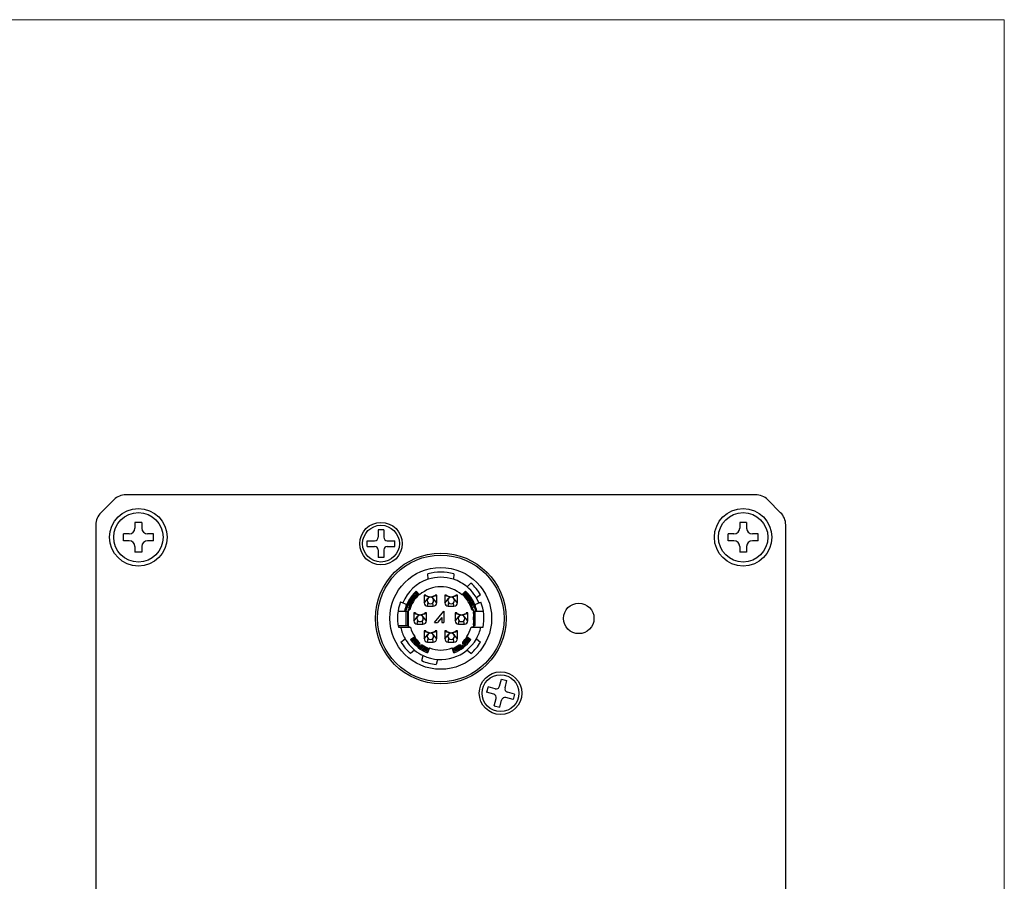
# Model space of a CAD drawing. Header units: millimetres. Extents: x 407 to 686, y 92 to 242.
# Tile 4 of 4: x 600 to 686, y 167 to 242. Entities that reach past the tile are written whole.
import ezdxf

# ---------------------------------------------------------------- set-up
doc = ezdxf.new("R2010")
doc.units = ezdxf.units.MM
doc.header["$LTSCALE"] = 16.335
doc.layers.add('00_COMPONENTS', color=7, linetype='CONTINUOUS')
doc.layers.add('ASM_DXF_FORMAT', color=7, linetype='CONTINUOUS')

msp = doc.modelspace()

# ---------------------------------------------------------------- linework, layer by layer
at = {"layer": '00_COMPONENTS', "color": 7}
for p, q in [((664.1053, 200.6682), (609.348, 200.6682)), ((608.2873, 200.2289), (607.166, 199.1076)), ((666.2873, 199.1076), (665.166, 200.2289)), ((606.7267, 198.0469), (606.7267, 143.2896)), ((610.1267, 198.2682), (610.1267, 197.7682)), ((610.7267, 198.2682), (610.1267, 198.2682)), ((610.7267, 198.2682), (610.7267, 197.7682)), ((662.7267, 198.2682), (662.7267, 197.7682)), ((663.3267, 198.2682), (662.7267, 198.2682)), ((663.3267, 198.2682), (663.3267, 197.7682)), ((666.7267, 143.2896), (666.7267, 198.0469)), ((609.1267, 196.6682), (609.1267, 197.2682)), ((609.6267, 197.2682), (609.1267, 197.2682)), ((611.7267, 197.2682), (611.2267, 197.2682)), ((611.7267, 196.6682), (611.7267, 197.2682)), ((631.2767, 197.6138), (631.2767, 196.9682)), ((631.7767, 197.6138), (631.2767, 197.6138)), ((631.7767, 197.6138), (631.7767, 196.9682)), ((661.7267, 196.6682), (661.7267, 197.2682)), ((662.2267, 197.2682), (661.7267, 197.2682)), ((664.3267, 197.2682), (663.8267, 197.2682)), ((664.3267, 196.6682), (664.3267, 197.2682)), ((609.6267, 196.6682), (609.1267, 196.6682)), ((610.1267, 196.1682), (610.1267, 195.6682)), ((610.7267, 196.1682), (610.7267, 195.6682)), ((611.7267, 196.6682), (611.2267, 196.6682)), ((630.3311, 196.1682), (630.3311, 196.6682)), ((630.3311, 196.6682), (630.9767, 196.6682)), ((630.3311, 196.1682), (630.9767, 196.1682)), ((632.0767, 196.6682), (632.7223, 196.6682)), ((632.0767, 196.1682), (632.7223, 196.1682)), ((632.7223, 196.1682), (632.7223, 196.6682)), ((662.2267, 196.6682), (661.7267, 196.6682)), ((662.7267, 196.1682), (662.7267, 195.6682)), ((663.3267, 196.1682), (663.3267, 195.6682)), ((664.3267, 196.6682), (663.8267, 196.6682)), ((610.7267, 195.6682), (610.1267, 195.6682)), ((631.2767, 195.8682), (631.2767, 195.2227)), ((631.7767, 195.8682), (631.7767, 195.2227)), ((663.3267, 195.6682), (662.7267, 195.6682)), ((631.7767, 195.2227), (631.2767, 195.2227)), ((635.6267, 193.3198), (635.603, 193.7832)), ((637.8503, 193.7832), (637.8267, 193.3198)), ((639.0187, 192.6618), (639.3517, 192.9694)), ((634.5854, 192.2963), (634.8866, 191.9619)), ((635.2767, 191.9482), (635.2767, 191.2782)), ((635.4267, 191.9482), (635.2767, 191.9482)), ((635.4267, 191.846), (635.2767, 191.8812)), ((635.4267, 191.9482), (635.4267, 191.8833)), ((635.4321, 191.8794), (635.4267, 191.8833)), ((635.5692, 191.8126), (635.4267, 191.846)), ((635.5706, 191.8243), (635.5487, 191.8432)), ((636.1046, 191.8432), (636.0827, 191.8243)), ((636.2267, 191.8459), (636.0844, 191.8126)), ((636.2267, 191.8833), (636.2212, 191.8794)), ((636.2267, 191.9482), (636.2267, 191.8833)), ((636.3767, 191.9482), (636.2267, 191.9482)), ((636.3767, 191.8812), (636.2267, 191.8459)), ((636.3767, 191.2782), (636.3767, 191.9482)), ((637.0767, 191.9482), (637.0767, 191.2782)), ((637.2267, 191.9482), (637.0767, 191.9482)), ((637.2267, 191.846), (637.0767, 191.8812)), ((637.2267, 191.9482), (637.2267, 191.8833)), ((637.2321, 191.8794), (637.2267, 191.8833)), ((637.3692, 191.8126), (637.2267, 191.846)), ((637.3706, 191.8243), (637.3487, 191.8432)), ((637.9046, 191.8432), (637.8827, 191.8243)), ((638.0267, 191.8459), (637.8844, 191.8126)), ((638.0267, 191.8833), (638.0212, 191.8794)), ((638.0267, 191.9482), (638.0267, 191.8833)), ((638.1767, 191.9482), (638.0267, 191.9482)), ((638.1767, 191.8812), (638.0267, 191.8459)), ((638.1767, 191.2782), (638.1767, 191.9482)), ((638.5668, 191.9619), (638.8679, 192.2963)), ((638.6482, 192.0523), (638.6482, 191.9549)), ((640.1873, 191.9736), (639.8265, 191.6991)), ((633.2377, 191.3478), (633.7656, 191.1315)), ((633.9604, 191.0792), (634.0477, 191.0288)), ((635.278, 191.2499), (635.6011, 191.6441)), ((635.5666, 191.602), (635.605, 191.6484)), ((635.588, 191.8082), (635.5692, 191.8126)), ((635.5767, 190.9782), (636.0767, 190.9782)), ((635.5805, 190.9782), (635.6206, 191.2889)), ((635.5924, 191.8072), (635.588, 191.8082)), ((635.7946, 191.7613), (635.7768, 191.7648)), ((635.8069, 191.7615), (635.7926, 191.7648)), ((635.8217, 191.7582), (635.8069, 191.7615)), ((635.8464, 191.7615), (635.8317, 191.7582)), ((635.8516, 191.7601), (635.8415, 191.7588)), ((635.8557, 191.7637), (635.8464, 191.7615)), ((636.0728, 190.9782), (636.0327, 191.2887)), ((636.2267, 191.4312), (636.0565, 191.6388)), ((636.0651, 191.808), (636.0612, 191.8071)), ((636.0844, 191.8126), (636.0651, 191.808)), ((636.3753, 191.2499), (636.2267, 191.4312)), ((637.078, 191.2499), (637.4011, 191.6441)), ((637.388, 191.8082), (637.3692, 191.8126)), ((637.3767, 190.9782), (637.8767, 190.9782)), ((637.3805, 190.9782), (637.4206, 191.2889)), ((637.3924, 191.8072), (637.388, 191.8082)), ((637.5946, 191.7613), (637.5768, 191.7648)), ((637.6069, 191.7615), (637.5926, 191.7648)), ((637.6217, 191.7582), (637.6069, 191.7615)), ((637.6464, 191.7615), (637.6317, 191.7582)), ((637.6516, 191.7601), (637.6415, 191.7588)), ((637.6557, 191.7637), (637.6464, 191.7615)), ((637.8728, 190.9782), (637.8327, 191.2887)), ((638.0267, 191.4312), (637.8565, 191.6388)), ((637.8651, 191.808), (637.8612, 191.8071)), ((637.8844, 191.8126), (637.8651, 191.808)), ((638.1753, 191.2499), (638.0267, 191.4312)), ((639.4056, 191.0288), (639.4929, 191.0792)), ((639.6877, 191.1315), (640.2059, 191.3438)), ((633.0085, 190.5432), (633.8267, 190.5432)), ((633.6261, 190.7096), (633.7216, 190.6899)), ((633.6551, 190.5547), (633.6267, 190.5432)), ((633.7267, 189.2932), (633.7267, 190.5432)), ((633.9767, 190.8388), (633.8001, 190.9408)), ((633.8267, 190.5432), (633.8267, 189.2932)), ((633.8267, 190.5432), (633.847, 190.5389)), ((633.854, 190.5399), (633.857, 190.5417)), ((633.8884, 190.6633), (633.8884, 189.1934)), ((633.8884, 190.6633), (634.0276, 190.6633)), ((634.3767, 190.3882), (634.3767, 189.7182)), ((634.5267, 190.3882), (634.3767, 190.3882)), ((634.5267, 190.286), (634.3767, 190.3212)), ((634.5267, 190.3882), (634.5267, 190.3233)), ((634.5321, 190.3194), (634.5267, 190.3233)), ((634.6692, 190.2526), (634.5267, 190.286)), ((634.6706, 190.2643), (634.6487, 190.2832)), ((634.688, 190.2482), (634.6692, 190.2526)), ((634.6924, 190.2472), (634.688, 190.2482)), ((634.8946, 190.2013), (634.8768, 190.2048)), ((634.9069, 190.2015), (634.8926, 190.2048)), ((634.9217, 190.1982), (634.9069, 190.2015)), ((634.9464, 190.2015), (634.9317, 190.1982)), ((634.9516, 190.2001), (634.9415, 190.1988)), ((634.9557, 190.2037), (634.9464, 190.2015)), ((635.1651, 190.248), (635.1612, 190.2471)), ((635.1844, 190.2526), (635.1651, 190.248)), ((635.2046, 190.2832), (635.1827, 190.2643)), ((635.3267, 190.2859), (635.1844, 190.2526)), ((635.3267, 190.3233), (635.3212, 190.3194)), ((635.3267, 190.3882), (635.3267, 190.3233)), ((635.4767, 190.3882), (635.3267, 190.3882)), ((635.4767, 190.3212), (635.3267, 190.2859)), ((635.4767, 189.7182), (635.4767, 190.3882)), ((636.1667, 189.5582), (637.0067, 190.5582)), ((637.0067, 190.5582), (637.0067, 189.5582)), ((637.9767, 190.3882), (637.9767, 189.7182)), ((638.1267, 190.3882), (637.9767, 190.3882)), ((638.1267, 190.286), (637.9767, 190.3212)), ((638.1267, 190.3882), (638.1267, 190.3233)), ((638.1267, 190.3233), (638.1321, 190.3194)), ((638.2692, 190.2526), (638.1267, 190.286)), ((638.2706, 190.2643), (638.2487, 190.2832)), ((638.288, 190.2482), (638.2692, 190.2526)), ((638.2924, 190.2472), (638.288, 190.2482)), ((638.4946, 190.2013), (638.4768, 190.2048)), ((638.5069, 190.2015), (638.4926, 190.2048)), ((638.5217, 190.1982), (638.5069, 190.2015)), ((638.5464, 190.2015), (638.5317, 190.1982)), ((638.5516, 190.2001), (638.5415, 190.1988)), ((638.5557, 190.2037), (638.5464, 190.2015)), ((638.7651, 190.248), (638.7612, 190.2471)), ((638.7844, 190.2526), (638.7651, 190.248)), ((638.8046, 190.2832), (638.7827, 190.2643)), ((638.9267, 190.2859), (638.7844, 190.2526)), ((638.9267, 190.3233), (638.9212, 190.3194)), ((638.9267, 190.3882), (638.9267, 190.3233)), ((639.0767, 190.3882), (638.9267, 190.3882)), ((639.0767, 190.3212), (638.9267, 190.2859)), ((639.0767, 189.7182), (639.0767, 190.3882)), ((639.423, 190.673), (639.5733, 190.673)), ((639.6532, 190.9408), (639.4767, 190.8388)), ((639.5733, 190.673), (639.5733, 189.1934)), ((639.5988, 190.5401), (639.5955, 190.5423)), ((639.6064, 190.5389), (639.6267, 190.5432)), ((639.6267, 190.5432), (639.6267, 189.2932)), ((639.6267, 190.5432), (640.4344, 190.5432)), ((639.7267, 189.2932), (639.7267, 190.5432)), ((639.7317, 190.6899), (639.8273, 190.7096)), ((639.8267, 190.5432), (639.7982, 190.5547)), ((633.0085, 189.2932), (633.7267, 189.2932)), ((633.7332, 189.2932), (633.8267, 189.2932)), ((633.8469, 189.2976), (633.8267, 189.2932)), ((633.87, 189.419), (633.8884, 189.4213)), ((634.378, 189.6899), (634.7011, 190.0841)), ((634.6767, 189.4182), (635.1767, 189.4182)), ((634.6805, 189.4182), (634.7206, 189.7289)), ((635.1728, 189.4182), (635.1327, 189.7287)), ((635.3267, 189.8712), (635.1565, 190.0788)), ((635.4753, 189.6899), (635.3267, 189.8712)), ((636.1667, 189.5582), (636.4367, 189.5582)), ((636.8067, 190.0082), (636.4367, 189.5582)), ((636.8067, 190.0082), (636.8067, 189.5582)), ((636.8067, 189.5582), (637.0067, 189.5582)), ((637.978, 189.6899), (638.3011, 190.0841)), ((638.2767, 189.4182), (638.7767, 189.4182)), ((638.2805, 189.4182), (638.3206, 189.7289)), ((638.7728, 189.4182), (638.7327, 189.7287)), ((638.7567, 190.0785), (638.7527, 190.0834)), ((638.7813, 190.0485), (638.7566, 190.0786)), ((638.9267, 189.8712), (638.7813, 190.0485)), ((639.0753, 189.6899), (638.9267, 189.8712)), ((639.5733, 189.4202), (639.5834, 189.419)), ((639.5987, 189.2963), (639.5955, 189.2942)), ((639.6063, 189.2976), (639.6267, 189.2932)), ((639.6267, 189.2932), (639.7202, 189.2932)), ((633.0367, 189.1432), (634.0881, 189.1432)), ((633.8884, 189.1934), (634.0221, 189.1934)), ((635.2767, 188.8282), (635.2767, 188.1582)), ((635.4267, 188.8282), (635.2767, 188.8282)), ((635.4267, 188.726), (635.2767, 188.7612)), ((635.278, 188.1299), (635.6011, 188.5241)), ((635.4267, 188.8282), (635.4267, 188.7633)), ((635.4267, 188.7633), (635.4321, 188.7594)), ((635.5692, 188.6926), (635.4267, 188.726)), ((635.5706, 188.7043), (635.5487, 188.7232)), ((635.588, 188.6882), (635.5692, 188.6926)), ((635.5924, 188.6872), (635.588, 188.6882)), ((635.7946, 188.6413), (635.7768, 188.6448)), ((635.8069, 188.6415), (635.7926, 188.6448)), ((635.8217, 188.6382), (635.8069, 188.6415)), ((635.8464, 188.6415), (635.8317, 188.6382)), ((635.8516, 188.6401), (635.8415, 188.6388)), ((635.8557, 188.6437), (635.8464, 188.6415)), ((636.2267, 188.3112), (636.0565, 188.5188)), ((636.0651, 188.688), (636.0612, 188.6871)), ((636.0844, 188.6926), (636.0651, 188.688)), ((636.1046, 188.7232), (636.0827, 188.7043)), ((636.2267, 188.7259), (636.0844, 188.6926)), ((636.2267, 188.7633), (636.2212, 188.7594)), ((636.2267, 188.8282), (636.2267, 188.7633)), ((636.3767, 188.8282), (636.2267, 188.8282)), ((636.3767, 188.7612), (636.2267, 188.7259)), ((636.3767, 188.1582), (636.3767, 188.8282)), ((637.0767, 188.8282), (637.0767, 188.1582)), ((637.2267, 188.8282), (637.0767, 188.8282)), ((637.2267, 188.726), (637.0767, 188.7612)), ((637.078, 188.1299), (637.4011, 188.5241)), ((637.2267, 188.8282), (637.2267, 188.7633)), ((637.2267, 188.7633), (637.2321, 188.7594)), ((637.3692, 188.6926), (637.2267, 188.726)), ((637.3706, 188.7043), (637.3487, 188.7232)), ((637.388, 188.6882), (637.3692, 188.6926)), ((637.3924, 188.6872), (637.388, 188.6882)), ((637.5946, 188.6413), (637.5768, 188.6448)), ((637.6069, 188.6415), (637.5926, 188.6448)), ((637.6217, 188.6382), (637.6069, 188.6415)), ((637.6464, 188.6415), (637.6317, 188.6382)), ((637.6516, 188.6401), (637.6415, 188.6388)), ((637.6557, 188.6437), (637.6464, 188.6415)), ((637.8521, 188.5243), (637.9251, 188.435)), ((637.8567, 188.5185), (637.8521, 188.5243)), ((637.9249, 188.4353), (637.8565, 188.5187)), ((637.8651, 188.688), (637.8612, 188.6871)), ((637.8844, 188.6926), (637.8651, 188.688)), ((637.9046, 188.7232), (637.8827, 188.7043)), ((638.0267, 188.7259), (637.8844, 188.6926)), ((637.9947, 188.3502), (637.9249, 188.4353)), ((638.0267, 188.7633), (638.0212, 188.7594)), ((638.0267, 188.8282), (638.0267, 188.7633)), ((638.1767, 188.8282), (638.0267, 188.8282)), ((638.1767, 188.7612), (638.0267, 188.7259)), ((638.1767, 188.1582), (638.1767, 188.8282)), ((639.3652, 189.1432), (640.4059, 189.1432)), ((639.4312, 189.1934), (639.5733, 189.1934)), ((633.266, 187.8629), (633.6159, 188.1565)), ((634.1054, 188.0828), (634.474, 188.3409)), ((634.8868, 187.8076), (634.8868, 187.6766)), ((634.9501, 187.6262), (635.1184, 187.6262)), ((635.5767, 187.8582), (636.0767, 187.8582)), ((635.5805, 187.8582), (635.6206, 188.1689)), ((636.0728, 187.8582), (636.0327, 188.1687)), ((636.3753, 188.1299), (636.2267, 188.3112)), ((637.3767, 187.8582), (637.8767, 187.8582)), ((637.3805, 187.8582), (637.4206, 188.1689)), ((637.8728, 187.8582), (637.8327, 188.1687)), ((638.0267, 188.3112), (637.9947, 188.3502)), ((638.1753, 188.1299), (638.0267, 188.3112)), ((638.3349, 187.6262), (638.5033, 187.6262)), ((638.6193, 187.8548), (638.6193, 187.721)), ((638.9793, 188.3409), (639.3479, 188.0828)), ((639.8374, 188.1565), (640.1873, 187.8629)), ((634.4515, 187.1607), (634.1016, 186.8671)), ((635.7411, 187.3509), (635.5799, 186.9308)), ((637.8734, 186.9308), (637.7122, 187.3509)), ((639.3517, 186.8671), (639.0018, 187.1607)), ((635.0707, 186.2497), (635.189, 186.6909)), ((636.4447, 186.3544), (636.3264, 185.9132)), ((641.8306, 184.0147), (642.0008, 184.6374)), ((642.0008, 184.6374), (642.4831, 184.5056)), ((642.3129, 183.8828), (642.4831, 184.5056)), ((640.8393, 183.9747), (640.7075, 183.4924)), ((641.3302, 183.3221), (640.7075, 183.4924)), ((641.4621, 183.8044), (640.8393, 183.9747)), ((643.1459, 183.3441), (642.5231, 183.5144)), ((643.1459, 183.3441), (643.014, 182.8618)), ((641.3702, 182.3309), (641.5405, 182.9537)), ((641.8525, 182.1991), (642.0228, 182.8218)), ((643.014, 182.8618), (642.3913, 183.0321)), ((641.3702, 182.3309), (641.8525, 182.1991))]:
    msp.add_line(p, q, dxfattribs=at)
for centre, radius in [((610.4267, 196.9682), 2.5), ((610.4267, 196.9682), 2.15), ((663.0267, 196.9682), 2.5), ((663.0267, 196.9682), 2.15), ((631.5267, 196.4182), 1.85), ((631.5267, 196.4182), 1.6), ((636.7267, 189.9182), 5.675), ((636.7267, 189.9182), 5.5), ((636.7267, 189.9182), 4.425), ((648.7267, 189.9182), 1.325), ((641.9267, 183.4182), 1.85), ((641.9267, 183.4182), 1.6)]:
    msp.add_circle(centre, radius, dxfattribs=at)
for centre, radius, start, end in [((609.348, 199.1682), 1.5, 90, 135), ((664.1053, 199.1682), 1.5, 45, 90), ((608.2267, 198.0469), 1.5, 135, 180), ((665.2267, 198.0469), 1.5, 0, 45), ((609.6267, 197.7682), 0.5, 270, 0), ((611.2267, 197.7682), 0.5, 180, 270), ((662.2267, 197.7682), 0.5, 270, 0), ((663.8267, 197.7682), 0.5, 180, 270), ((609.6267, 196.1682), 0.5, 0, 90), ((611.2267, 196.1682), 0.5, 90, 180), ((630.9767, 196.9682), 0.3, 270, 0), ((630.9767, 195.8682), 0.3, 0, 90), ((632.0767, 196.9682), 0.3, 180, 270), ((632.0767, 195.8682), 0.3, 90, 180), ((662.2267, 196.1682), 0.5, 0, 90), ((663.8267, 196.1682), 0.5, 90, 180), ((636.7267, 189.9182), 4.025, 73.789051, 106.210932), ((636.7266, 189.9182), 3.575, 107.919824, 157.718869), ((636.7267, 189.9182), 3.575, 72.079794, 107.920221), ((636.7266, 189.9182), 3.575, 50.123605, 72.079514), ((636.7267, 189.9183), 4.025, 30.706446, 49.293295), ((636.7267, 189.9182), 3.2, 132, 168.736794), ((636.7266, 189.9184), 3.0998, 132.000441, 158.866419), ((636.7267, 189.9182), 2.9, 132, 165.113506), ((636.7266, 189.9184), 2.9998, 132.000409, 157.234811), ((636.7267, 189.9182), 2.8, 132, 164.568854), ((636.7267, 189.9182), 2.75, 48, 132), ((636.7267, 189.9182), 2.8, 15.637891, 46.666054), ((636.7267, 189.9182), 2.9, 16.309579, 48), ((636.7265, 189.9182), 3.0002, 22.766516, 47.998288), ((636.7265, 189.9182), 3.1002, 21.135109, 47.998298), ((636.7267, 189.9182), 3.2, 22.2808, 48), ((636.7267, 189.9183), 3.575, 22.280884, 50.123628), ((636.7267, 189.9182), 3.7705, 157.719198, 191.861311), ((636.7266, 189.9182), 3.215, 157.718825, 168.78893), ((636.7267, 189.9182), 3.1, 158.864646, 164.491775), ((637.3812, 180.9529), 10.6884, 108.665819, 109.375802), ((635.5767, 191.2782), 0.3, 180.000327, 270), ((635.8267, 191.4782), 0.28, 91.023193, 88.97727), ((636.0767, 191.2782), 0.3, 270, 0), ((637.3767, 191.2782), 0.3, 180.000327, 270), ((637.6267, 191.4782), 0.28, 91.023193, 88.97727), ((637.8767, 191.2782), 0.3, 270, 0), ((636.4849, 182.1531), 9.4193, 70.571032, 71.376645), ((636.7267, 189.9182), 3.1, 15.508504, 21.134998), ((636.7266, 189.9182), 3.2, 11.263412, 22.2808), ((636.7266, 189.9182), 3.76, 348.105224, 22.2808), ((636.7267, 189.9182), 2.9, 168.153423, 177.247228), ((633.849, 190.5484), 0.00977, 257.830466, 266.213459), ((636.7267, 189.9182), 2.85, 174.790982, 185.209018), ((634.9267, 189.9182), 0.28, 91.023193, 88.97727), ((638.5267, 189.9182), 0.28, 91.023193, 88.97727), ((636.7622, 189.9284), 2.8629, 15.074029, 16.313761), ((636.7267, 189.9182), 2.9, 348.99034, 11.009612), ((639.6043, 190.5484), 0.00978, 273.781116, 282.178181), ((636.7267, 189.9182), 2.9, 179.999951, 191.84656), ((633.849, 189.2881), 0.00976, 93.798639, 102.175355), ((634.6767, 189.7182), 0.3, 180.000327, 270), ((635.1767, 189.7182), 0.3, 270, 0), ((638.2767, 189.7182), 0.3, 180.000327, 270), ((638.7767, 189.7182), 0.3, 270, 0), ((636.7267, 189.9182), 2.85, 357.211639, 2.788361), ((638.9892, 179.9712), 9.3469, 86.214417, 86.223174), ((639.6043, 189.2881), 0.00977, 77.829589, 86.220613), ((636.7266, 189.9182), 3.5749, 192.520151, 209.524768), ((632.7693, 188.7297), 1.2327, 19.601641, 22.095143), ((636.7267, 189.9182), 2.9, 194.474678, 195.500266), ((636.7267, 189.9182), 2.8, 195.003555, 196.068459), ((636.7267, 189.9182), 2.75, 196.368749, 215), ((635.8267, 188.3582), 0.28, 91.023193, 88.97727), ((637.6267, 188.3582), 0.28, 91.023193, 88.97727), ((636.7267, 189.9182), 2.75, 325, 343.631254), ((636.7267, 189.9182), 2.8, 343.931541, 344.996445), ((636.7267, 189.9182), 2.9, 344.499807, 345.525322), ((636.7266, 189.9183), 3.575, 330.475666, 347.479637), ((636.7267, 189.9182), 4.025, 210.706446, 229.293295), ((636.7267, 189.9182), 3.575, 209.524309, 230.475682), ((636.7267, 189.9182), 3.2, 215, 249), ((636.7267, 189.9183), 3.1, 215.000152, 249.000087), ((636.7267, 189.9183), 3, 215.000107, 249.000136), ((636.7267, 189.9182), 2.9, 215, 230.622166), ((636.7267, 189.9182), 2.8, 215, 228.921701), ((636.7267, 189.9182), 2.9, 232.220654, 249), ((636.7267, 189.9182), 2.8, 234.945181, 249), ((636.7267, 189.9182), 3.575, 244.524316, 330.475682), ((635.5767, 188.1582), 0.3, 180.000327, 270), ((636.0767, 188.1582), 0.3, 270, 0), ((637.3767, 188.1582), 0.3, 180.000327, 270), ((636.7267, 189.9182), 2.8, 291, 305.054725), ((636.7267, 189.9182), 2.9, 291, 307.779346), ((636.7267, 189.9183), 3, 291.000062, 324.999967), ((636.7267, 189.9183), 3.1, 291.000104, 324.99992), ((636.7267, 189.9182), 3.2, 291, 325), ((637.8767, 188.1582), 0.3, 270, 0), ((636.7267, 189.9182), 2.8, 312.527959, 325), ((636.7267, 189.9182), 2.9, 310.741053, 325), ((636.7267, 189.9183), 4.025, 310.706446, 329.293295), ((636.7266, 189.9182), 3.575, 230.475684, 244.524415), ((636.7267, 189.9182), 2.75, 249, 291), ((636.7267, 189.9182), 4.025, 245.706446, 264.293295), ((641.2511, 183.0328), 0.3, 344.709015, 74.709015), ((641.5412, 184.0938), 0.3, 254.709015, 344.709015), ((642.6022, 183.8037), 0.3, 164.709015, 254.709015), ((642.3121, 182.7427), 0.3, 74.709015, 164.709015)]:
    msp.add_arc(centre, radius, start, end, dxfattribs=at)
for points, knots in [([(635.5487, 191.8432), (635.5388, 191.8462), (635.4999, 191.858), (635.4611, 191.8702), (635.4321, 191.8794)], [0, 0, 0, 0, 0.2533257, 1, 1, 1, 1]), ([(635.5544, 191.8324), (635.5532, 191.8332), (635.5511, 191.8347), (635.5486, 191.8374), (635.5473, 191.8404), (635.5481, 191.8424), (635.5487, 191.8432)], [0, 0, 0, 0, 0.3185631, 0.5789959, 0.7887782, 1, 1, 1, 1]), ([(635.5706, 191.8243), (635.5676, 191.8255), (635.5621, 191.828), (635.5568, 191.8308), (635.5544, 191.8324)], [0, 0, 0, 0, 0.535829, 1, 1, 1, 1]), ([(636.0989, 191.8324), (636.0965, 191.8308), (636.0912, 191.828), (636.0857, 191.8255), (636.0828, 191.8243)], [0, 0, 0, 0, 0.464171, 1, 1, 1, 1]), ([(636.1046, 191.8432), (636.1052, 191.8424), (636.106, 191.8404), (636.1048, 191.8374), (636.1022, 191.8347), (636.1001, 191.8332), (636.0989, 191.8324)], [0, 0, 0, 0, 0.2112219, 0.4210041, 0.6814367, 1, 1, 1, 1]), ([(636.2212, 191.8794), (636.2116, 191.8764), (636.1728, 191.8641), (636.134, 191.852), (636.1046, 191.8432)], [0, 0, 0, 0, 0.247185, 1, 1, 1, 1]), ([(637.3487, 191.8432), (637.3388, 191.8462), (637.2999, 191.858), (637.2611, 191.8702), (637.2321, 191.8794)], [0, 0, 0, 0, 0.2533257, 1, 1, 1, 1]), ([(637.3544, 191.8324), (637.3532, 191.8332), (637.3511, 191.8347), (637.3486, 191.8374), (637.3473, 191.8404), (637.3481, 191.8424), (637.3487, 191.8432)], [0, 0, 0, 0, 0.3185631, 0.5789959, 0.7887782, 1, 1, 1, 1]), ([(637.3706, 191.8243), (637.3676, 191.8255), (637.3621, 191.828), (637.3568, 191.8308), (637.3544, 191.8324)], [0, 0, 0, 0, 0.535829, 1, 1, 1, 1]), ([(637.8989, 191.8324), (637.8965, 191.8308), (637.8912, 191.828), (637.8857, 191.8255), (637.8828, 191.8243)], [0, 0, 0, 0, 0.464171, 1, 1, 1, 1]), ([(637.9046, 191.8432), (637.9052, 191.8424), (637.906, 191.8404), (637.9048, 191.8374), (637.9022, 191.8347), (637.9001, 191.8332), (637.8989, 191.8324)], [0, 0, 0, 0, 0.2112219, 0.4210041, 0.6814367, 1, 1, 1, 1]), ([(638.0212, 191.8794), (638.0116, 191.8764), (637.9728, 191.8641), (637.934, 191.852), (637.9046, 191.8432)], [0, 0, 0, 0, 0.247185, 1, 1, 1, 1]), ([(635.6105, 191.8106), (635.6035, 191.8128), (635.59, 191.817), (635.5768, 191.8218), (635.5706, 191.8243)], [0, 0, 0, 0, 0.5228467, 1, 1, 1, 1]), ([(635.7768, 191.7648), (635.7612, 191.7681), (635.7302, 191.7751), (635.6687, 191.7894), (635.6229, 191.8001), (635.5924, 191.8072)], [0, 0, 0, 0, 0.253704, 0.5032576, 1, 1, 1, 1]), ([(635.7926, 191.7648), (635.7611, 191.772), (635.7145, 191.7829), (635.6539, 191.7983), (635.6246, 191.8064), (635.6105, 191.8106)], [0, 0, 0, 0, 0.5157944, 0.7640364, 1, 1, 1, 1]), ([(635.8118, 191.7588), (635.8102, 191.759), (635.8045, 191.7596), (635.7988, 191.7605), (635.7946, 191.7613)], [0, 0, 0, 0, 0.2666503, 1, 1, 1, 1]), ([(635.8766, 191.7647), (635.8746, 191.7643), (635.8663, 191.7626), (635.8579, 191.761), (635.8516, 191.7601)], [0, 0, 0, 0, 0.2406343, 1, 1, 1, 1]), ([(636.0428, 191.8106), (636.0283, 191.8063), (635.9983, 191.798), (635.9359, 191.7822), (635.8881, 191.7711), (635.8557, 191.7637)], [0, 0, 0, 0, 0.2358648, 0.4841488, 1, 1, 1, 1]), ([(636.0612, 191.8071), (636.0307, 191.8), (635.9849, 191.7893), (635.9233, 191.775), (635.8923, 191.768), (635.8766, 191.7647)], [0, 0, 0, 0, 0.4961792, 0.7456955, 1, 1, 1, 1]), ([(636.0828, 191.8243), (636.0766, 191.8218), (636.0633, 191.817), (636.0499, 191.8128), (636.0428, 191.8106)], [0, 0, 0, 0, 0.4771518, 1, 1, 1, 1]), ([(637.4105, 191.8106), (637.4035, 191.8128), (637.39, 191.817), (637.3768, 191.8218), (637.3706, 191.8243)], [0, 0, 0, 0, 0.5228467, 1, 1, 1, 1]), ([(637.5768, 191.7648), (637.5612, 191.7681), (637.5302, 191.7751), (637.4687, 191.7894), (637.4229, 191.8001), (637.3924, 191.8072)], [0, 0, 0, 0, 0.253704, 0.5032576, 1, 1, 1, 1]), ([(637.5926, 191.7648), (637.5611, 191.772), (637.5145, 191.7829), (637.4539, 191.7983), (637.4246, 191.8064), (637.4105, 191.8106)], [0, 0, 0, 0, 0.5157944, 0.7640364, 1, 1, 1, 1]), ([(637.6118, 191.7588), (637.6102, 191.759), (637.6045, 191.7596), (637.5988, 191.7605), (637.5946, 191.7613)], [0, 0, 0, 0, 0.2666503, 1, 1, 1, 1]), ([(637.6766, 191.7647), (637.6746, 191.7643), (637.6663, 191.7626), (637.6579, 191.761), (637.6516, 191.7601)], [0, 0, 0, 0, 0.2406344, 1, 1, 1, 1]), ([(637.8428, 191.8106), (637.8283, 191.8063), (637.7983, 191.798), (637.7359, 191.7822), (637.6881, 191.7711), (637.6557, 191.7637)], [0, 0, 0, 0, 0.2358648, 0.4841488, 1, 1, 1, 1]), ([(637.8612, 191.8071), (637.8307, 191.8), (637.7849, 191.7893), (637.7233, 191.775), (637.6923, 191.768), (637.6766, 191.7647)], [0, 0, 0, 0, 0.4961792, 0.7456955, 1, 1, 1, 1]), ([(637.8828, 191.8243), (637.8766, 191.8218), (637.8633, 191.817), (637.8499, 191.8128), (637.8428, 191.8106)], [0, 0, 0, 0, 0.4771518, 1, 1, 1, 1]), ([(633.6771, 190.5815), (633.6737, 190.5753), (633.6688, 190.5668), (633.6609, 190.5581), (633.657, 190.5555), (633.6551, 190.5547)], [0, 0, 0, 0, 0.6055914, 0.8264734, 1, 1, 1, 1]), ([(633.7395, 190.7471), (633.7349, 190.7305), (633.7249, 190.6985), (633.7088, 190.6536), (633.6933, 190.6148), (633.6826, 190.5915), (633.6771, 190.5815)], [0, 0, 0, 0, 0.2921468, 0.5666078, 0.8072689, 1, 1, 1, 1]), ([(633.8484, 190.5387), (633.8488, 190.5386), (633.8508, 190.5387), (633.8527, 190.5393), (633.854, 190.5399)], [0, 0, 0, 0, 0.2382934, 1, 1, 1, 1]), ([(633.857, 190.5417), (633.8596, 190.5436), (633.8649, 190.5492), (633.8723, 190.5599), (633.8803, 190.5741), (633.8856, 190.5847), (633.8884, 190.5905)], [0, 0, 0, 0, 0.1677549, 0.3905223, 0.6691725, 1, 1, 1, 1]), ([(633.9195, 190.6633), (633.9215, 190.6683), (633.9294, 190.6892), (633.9366, 190.7103), (633.9415, 190.7264)], [0, 0, 0, 0, 0.2435345, 1, 1, 1, 1]), ([(634.6487, 190.2832), (634.6388, 190.2862), (634.5999, 190.298), (634.5611, 190.3102), (634.5321, 190.3194)], [0, 0, 0, 0, 0.2533257, 1, 1, 1, 1]), ([(634.6544, 190.2724), (634.6532, 190.2732), (634.6511, 190.2747), (634.6486, 190.2774), (634.6473, 190.2804), (634.6481, 190.2824), (634.6487, 190.2832)], [0, 0, 0, 0, 0.3185631, 0.5789959, 0.7887782, 1, 1, 1, 1]), ([(634.6706, 190.2643), (634.6676, 190.2655), (634.6621, 190.268), (634.6568, 190.2708), (634.6544, 190.2724)], [0, 0, 0, 0, 0.535829, 1, 1, 1, 1]), ([(634.7105, 190.2506), (634.7035, 190.2528), (634.69, 190.257), (634.6768, 190.2618), (634.6706, 190.2643)], [0, 0, 0, 0, 0.5228467, 1, 1, 1, 1]), ([(634.8768, 190.2048), (634.8612, 190.2081), (634.8302, 190.2151), (634.7687, 190.2294), (634.7229, 190.2401), (634.6924, 190.2472)], [0, 0, 0, 0, 0.253704, 0.5032576, 1, 1, 1, 1]), ([(634.8926, 190.2048), (634.8611, 190.212), (634.8145, 190.2229), (634.7539, 190.2383), (634.7246, 190.2464), (634.7105, 190.2506)], [0, 0, 0, 0, 0.5157944, 0.7640364, 1, 1, 1, 1]), ([(634.9118, 190.1988), (634.9102, 190.199), (634.9045, 190.1996), (634.8988, 190.2005), (634.8946, 190.2013)], [0, 0, 0, 0, 0.2666503, 1, 1, 1, 1]), ([(634.9766, 190.2047), (634.9746, 190.2043), (634.9663, 190.2026), (634.9579, 190.201), (634.9516, 190.2001)], [0, 0, 0, 0, 0.2406343, 1, 1, 1, 1]), ([(635.1428, 190.2506), (635.1283, 190.2463), (635.0983, 190.238), (635.0359, 190.2222), (634.9881, 190.2111), (634.9557, 190.2037)], [0, 0, 0, 0, 0.2358648, 0.4841488, 1, 1, 1, 1]), ([(635.1612, 190.2471), (635.1307, 190.24), (635.0849, 190.2293), (635.0233, 190.215), (634.9923, 190.208), (634.9766, 190.2047)], [0, 0, 0, 0, 0.4961792, 0.7456955, 1, 1, 1, 1]), ([(635.1828, 190.2643), (635.1766, 190.2618), (635.1633, 190.257), (635.1499, 190.2528), (635.1428, 190.2506)], [0, 0, 0, 0, 0.4771518, 1, 1, 1, 1]), ([(635.1989, 190.2724), (635.1965, 190.2708), (635.1912, 190.268), (635.1857, 190.2655), (635.1828, 190.2643)], [0, 0, 0, 0, 0.464171, 1, 1, 1, 1]), ([(635.2046, 190.2832), (635.2052, 190.2824), (635.206, 190.2804), (635.2048, 190.2774), (635.2022, 190.2747), (635.2001, 190.2732), (635.1989, 190.2724)], [0, 0, 0, 0, 0.2112219, 0.4210041, 0.6814367, 1, 1, 1, 1]), ([(635.3212, 190.3194), (635.3116, 190.3164), (635.2728, 190.3041), (635.234, 190.292), (635.2046, 190.2832)], [0, 0, 0, 0, 0.247185, 1, 1, 1, 1]), ([(638.2487, 190.2832), (638.2388, 190.2862), (638.1999, 190.298), (638.1611, 190.3102), (638.1321, 190.3194)], [0, 0, 0, 0, 0.2533257, 1, 1, 1, 1]), ([(638.2544, 190.2724), (638.2532, 190.2732), (638.2511, 190.2747), (638.2486, 190.2774), (638.2473, 190.2804), (638.2481, 190.2824), (638.2487, 190.2832)], [0, 0, 0, 0, 0.3185631, 0.5789959, 0.7887782, 1, 1, 1, 1]), ([(638.2706, 190.2643), (638.2676, 190.2655), (638.2621, 190.268), (638.2568, 190.2708), (638.2544, 190.2724)], [0, 0, 0, 0, 0.535829, 1, 1, 1, 1]), ([(638.3105, 190.2506), (638.3035, 190.2528), (638.29, 190.257), (638.2768, 190.2618), (638.2706, 190.2643)], [0, 0, 0, 0, 0.5228467, 1, 1, 1, 1]), ([(638.4768, 190.2048), (638.4612, 190.2081), (638.4302, 190.2151), (638.3687, 190.2294), (638.3229, 190.2401), (638.2924, 190.2472)], [0, 0, 0, 0, 0.253704, 0.5032576, 1, 1, 1, 1]), ([(638.4926, 190.2048), (638.4611, 190.212), (638.4145, 190.2229), (638.3539, 190.2383), (638.3246, 190.2464), (638.3105, 190.2506)], [0, 0, 0, 0, 0.5157944, 0.7640364, 1, 1, 1, 1]), ([(638.5118, 190.1988), (638.5102, 190.199), (638.5045, 190.1996), (638.4988, 190.2005), (638.4946, 190.2013)], [0, 0, 0, 0, 0.2666503, 1, 1, 1, 1]), ([(638.5766, 190.2047), (638.5746, 190.2043), (638.5663, 190.2026), (638.5579, 190.201), (638.5516, 190.2001)], [0, 0, 0, 0, 0.2406358, 1, 1, 1, 1]), ([(638.7428, 190.2506), (638.7283, 190.2463), (638.6983, 190.238), (638.6359, 190.2222), (638.5881, 190.2111), (638.5557, 190.2037)], [0, 0, 0, 0, 0.2358648, 0.4841488, 1, 1, 1, 1]), ([(638.7612, 190.2471), (638.7307, 190.24), (638.6849, 190.2293), (638.6233, 190.215), (638.5923, 190.208), (638.5766, 190.2047)], [0, 0, 0, 0, 0.4961817, 0.7457028, 1, 1, 1, 1]), ([(638.7828, 190.2643), (638.7766, 190.2618), (638.7633, 190.257), (638.7499, 190.2528), (638.7428, 190.2506)], [0, 0, 0, 0, 0.4771518, 1, 1, 1, 1]), ([(638.7989, 190.2724), (638.7965, 190.2708), (638.7912, 190.268), (638.7857, 190.2655), (638.7828, 190.2643)], [0, 0, 0, 0, 0.464171, 1, 1, 1, 1]), ([(638.8046, 190.2832), (638.8052, 190.2824), (638.806, 190.2804), (638.8048, 190.2774), (638.8022, 190.2747), (638.8001, 190.2732), (638.7989, 190.2724)], [0, 0, 0, 0, 0.2112219, 0.4210041, 0.6814367, 1, 1, 1, 1]), ([(638.9212, 190.3194), (638.9116, 190.3164), (638.8728, 190.3041), (638.834, 190.292), (638.8046, 190.2832)], [0, 0, 0, 0, 0.247185, 1, 1, 1, 1]), ([(639.51, 190.7326), (639.5115, 190.7275), (639.5175, 190.7075), (639.5245, 190.6877), (639.53, 190.673)], [0, 0, 0, 0, 0.2535609, 1, 1, 1, 1]), ([(639.5955, 190.5423), (639.5936, 190.5437), (639.5899, 190.5475), (639.5821, 190.5579), (639.5769, 190.5671), (639.5733, 190.5738)], [0, 0, 0, 0, 0.1837147, 0.4110625, 1, 1, 1, 1]), ([(639.6049, 190.5387), (639.6044, 190.5386), (639.6023, 190.5387), (639.6002, 190.5394), (639.5988, 190.5401)], [0, 0, 0, 0, 0.2359976, 1, 1, 1, 1]), ([(639.7138, 190.7471), (639.7184, 190.7303), (639.7285, 190.6981), (639.7448, 190.6529), (639.7605, 190.6139), (639.7713, 190.5905), (639.7767, 190.5805)], [0, 0, 0, 0, 0.2930684, 0.5680354, 0.8084661, 1, 1, 1, 1]), ([(639.7767, 190.5805), (639.78, 190.5745), (639.7849, 190.5664), (639.7926, 190.558), (639.7964, 190.5555), (639.7982, 190.5547)], [0, 0, 0, 0, 0.6040756, 0.8252969, 1, 1, 1, 1]), ([(633.8884, 189.246), (633.8848, 189.2535), (633.8781, 189.2668), (633.8691, 189.2817), (633.8621, 189.2904), (633.8575, 189.2947), (633.8529, 189.2974), (633.8498, 189.2979), (633.8484, 189.2978)], [0, 0, 0, 0, 0.3705159, 0.6589473, 0.7710444, 0.8626875, 0.9368146, 1, 1, 1, 1]), ([(639.5955, 189.2942), (639.5936, 189.2927), (639.5899, 189.2889), (639.5821, 189.2786), (639.5769, 189.2694), (639.5733, 189.2626)], [0, 0, 0, 0, 0.1837376, 0.411215, 1, 1, 1, 1]), ([(639.6049, 189.2978), (639.6044, 189.2979), (639.6023, 189.2978), (639.6002, 189.2971), (639.5987, 189.2963)], [0, 0, 0, 0, 0.2361914, 1, 1, 1, 1]), ([(635.5487, 188.7232), (635.5388, 188.7262), (635.4999, 188.738), (635.4611, 188.7502), (635.4321, 188.7594)], [0, 0, 0, 0, 0.2533257, 1, 1, 1, 1]), ([(635.5544, 188.7124), (635.5532, 188.7132), (635.5511, 188.7147), (635.5486, 188.7174), (635.5473, 188.7204), (635.5481, 188.7224), (635.5487, 188.7232)], [0, 0, 0, 0, 0.3185631, 0.5789959, 0.7887782, 1, 1, 1, 1]), ([(635.5706, 188.7043), (635.5676, 188.7055), (635.5621, 188.708), (635.5568, 188.7108), (635.5544, 188.7124)], [0, 0, 0, 0, 0.535829, 1, 1, 1, 1]), ([(635.6105, 188.6906), (635.6035, 188.6928), (635.59, 188.697), (635.5768, 188.7018), (635.5706, 188.7043)], [0, 0, 0, 0, 0.5228467, 1, 1, 1, 1]), ([(635.7768, 188.6448), (635.7612, 188.6481), (635.7302, 188.6551), (635.6687, 188.6694), (635.6229, 188.6801), (635.5924, 188.6872)], [0, 0, 0, 0, 0.253704, 0.5032576, 1, 1, 1, 1]), ([(635.7926, 188.6448), (635.7611, 188.652), (635.7145, 188.6629), (635.6539, 188.6783), (635.6246, 188.6864), (635.6105, 188.6906)], [0, 0, 0, 0, 0.5157944, 0.7640364, 1, 1, 1, 1]), ([(635.8118, 188.6388), (635.8102, 188.639), (635.8045, 188.6396), (635.7988, 188.6405), (635.7946, 188.6413)], [0, 0, 0, 0, 0.2666503, 1, 1, 1, 1]), ([(635.8766, 188.6447), (635.8746, 188.6443), (635.8663, 188.6426), (635.8579, 188.641), (635.8516, 188.6401)], [0, 0, 0, 0, 0.2406343, 1, 1, 1, 1]), ([(636.0428, 188.6906), (636.0283, 188.6863), (635.9983, 188.678), (635.9359, 188.6622), (635.8881, 188.6511), (635.8557, 188.6437)], [0, 0, 0, 0, 0.2358648, 0.4841488, 1, 1, 1, 1]), ([(636.0612, 188.6871), (636.0307, 188.68), (635.9849, 188.6693), (635.9233, 188.655), (635.8923, 188.648), (635.8766, 188.6447)], [0, 0, 0, 0, 0.4961792, 0.7456954, 1, 1, 1, 1]), ([(636.0828, 188.7043), (636.0766, 188.7018), (636.0633, 188.697), (636.0499, 188.6928), (636.0428, 188.6906)], [0, 0, 0, 0, 0.4771518, 1, 1, 1, 1]), ([(636.0989, 188.7124), (636.0965, 188.7108), (636.0912, 188.708), (636.0857, 188.7055), (636.0828, 188.7043)], [0, 0, 0, 0, 0.464171, 1, 1, 1, 1]), ([(636.1046, 188.7232), (636.1052, 188.7224), (636.106, 188.7204), (636.1048, 188.7174), (636.1022, 188.7147), (636.1001, 188.7132), (636.0989, 188.7124)], [0, 0, 0, 0, 0.2112219, 0.4210041, 0.6814367, 1, 1, 1, 1]), ([(636.2212, 188.7594), (636.2116, 188.7564), (636.1728, 188.7441), (636.134, 188.732), (636.1046, 188.7232)], [0, 0, 0, 0, 0.247185, 1, 1, 1, 1]), ([(637.3487, 188.7232), (637.3388, 188.7262), (637.2999, 188.738), (637.2611, 188.7502), (637.2321, 188.7594)], [0, 0, 0, 0, 0.2533257, 1, 1, 1, 1]), ([(637.3544, 188.7124), (637.3532, 188.7132), (637.3511, 188.7147), (637.3486, 188.7174), (637.3473, 188.7204), (637.3481, 188.7224), (637.3487, 188.7232)], [0, 0, 0, 0, 0.3185631, 0.5789959, 0.7887782, 1, 1, 1, 1]), ([(637.3706, 188.7043), (637.3676, 188.7055), (637.3621, 188.708), (637.3568, 188.7108), (637.3544, 188.7124)], [0, 0, 0, 0, 0.535829, 1, 1, 1, 1]), ([(637.4105, 188.6906), (637.4035, 188.6928), (637.39, 188.697), (637.3768, 188.7018), (637.3706, 188.7043)], [0, 0, 0, 0, 0.5228467, 1, 1, 1, 1]), ([(637.5768, 188.6448), (637.5612, 188.6481), (637.5302, 188.6551), (637.4687, 188.6694), (637.4229, 188.6801), (637.3924, 188.6872)], [0, 0, 0, 0, 0.253704, 0.5032576, 1, 1, 1, 1]), ([(637.5926, 188.6448), (637.5611, 188.652), (637.5145, 188.6629), (637.4539, 188.6783), (637.4246, 188.6864), (637.4105, 188.6906)], [0, 0, 0, 0, 0.5157944, 0.7640364, 1, 1, 1, 1]), ([(637.6118, 188.6388), (637.6102, 188.639), (637.6045, 188.6396), (637.5988, 188.6405), (637.5946, 188.6413)], [0, 0, 0, 0, 0.2666503, 1, 1, 1, 1]), ([(637.6766, 188.6447), (637.6746, 188.6443), (637.6663, 188.6426), (637.6579, 188.641), (637.6516, 188.6401)], [0, 0, 0, 0, 0.2406358, 1, 1, 1, 1]), ([(637.8428, 188.6906), (637.8283, 188.6863), (637.7983, 188.678), (637.7359, 188.6622), (637.6881, 188.6511), (637.6557, 188.6437)], [0, 0, 0, 0, 0.2358648, 0.4841488, 1, 1, 1, 1]), ([(637.8612, 188.6871), (637.8307, 188.68), (637.7849, 188.6693), (637.7233, 188.655), (637.6923, 188.648), (637.6766, 188.6447)], [0, 0, 0, 0, 0.4961817, 0.7457028, 1, 1, 1, 1]), ([(637.8828, 188.7043), (637.8766, 188.7018), (637.8633, 188.697), (637.8499, 188.6928), (637.8428, 188.6906)], [0, 0, 0, 0, 0.4771518, 1, 1, 1, 1]), ([(637.8989, 188.7124), (637.8965, 188.7108), (637.8912, 188.708), (637.8857, 188.7055), (637.8828, 188.7043)], [0, 0, 0, 0, 0.464171, 1, 1, 1, 1]), ([(637.9046, 188.7232), (637.9052, 188.7224), (637.906, 188.7204), (637.9048, 188.7174), (637.9022, 188.7147), (637.9001, 188.7132), (637.8989, 188.7124)], [0, 0, 0, 0, 0.2112219, 0.4210041, 0.6814367, 1, 1, 1, 1]), ([(638.0212, 188.7594), (638.0116, 188.7564), (637.9728, 188.7441), (637.934, 188.732), (637.9046, 188.7232)], [0, 0, 0, 0, 0.247185, 1, 1, 1, 1]), ([(639.5418, 189.1934), (639.5401, 189.1894), (639.5335, 189.1728), (639.5272, 189.1561), (639.5227, 189.1433)], [0, 0, 0, 0, 0.2412181, 1, 1, 1, 1])]:
    msp.add_open_spline(points, degree=3, knots=knots, dxfattribs=at)
at = {"layer": 'ASM_DXF_FORMAT', "color": 7, "linetype": 'Continuous', "lineweight": 15}
for p in [(406.7168, 241.9649), (685.7408, 92.1632)]:
    msp.add_line(p, (685.7268, 241.9649), dxfattribs=at)

doc.saveas('drawing.dxf')
